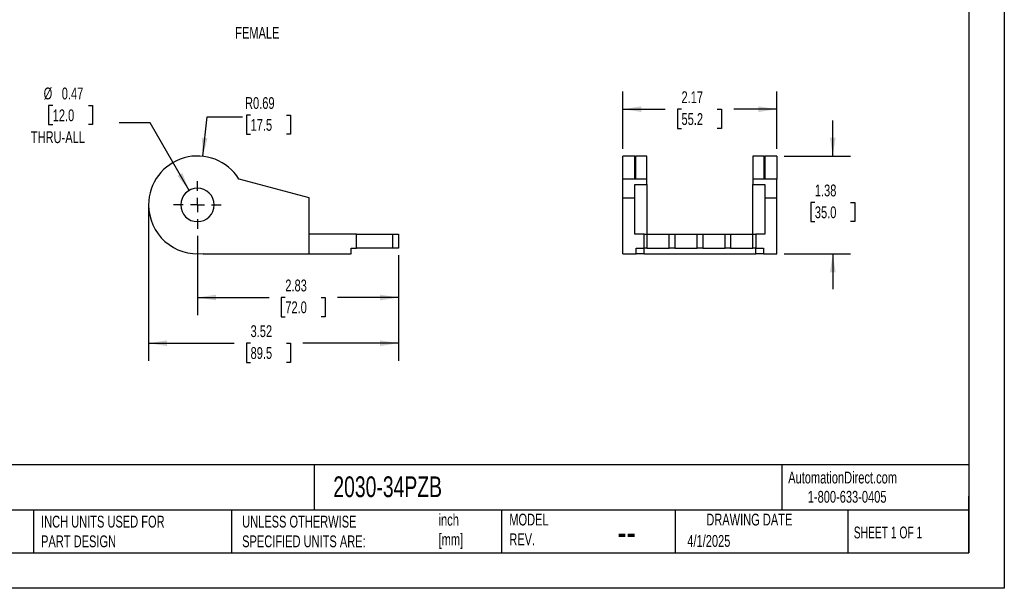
# Model space of a CAD drawing. Header units: inches. Extents: x 0 to 22, y 0 to 17.
# Tile 2 of 3: x 8.1 to 22, y 0 to 8. Entities that reach past the tile are written whole.
import ezdxf

# ---------------------------------------------------------------- set-up
doc = ezdxf.new("R2010")
doc.units = ezdxf.units.IN
doc.header["$LTSCALE"] = 2
doc.header["$MEASUREMENT"] = 0
doc.linetypes.add('CENTERX2', pattern=[0.8, 0.5, -0.1, 0.1, -0.1])
doc.layers.add('CENTER', color=40, linetype='CENTERX2')
doc.layers.add('DIMENSIONS', color=140, linetype='Continuous', lineweight=25)
doc.layers.add('TEXT', color=140, linetype='Continuous', lineweight=25)
doc.styles.add('SLDTEXTSTYLE0', font='TXT', dxfattribs={"width": 0.7})
doc.styles.add('SLDTEXTSTYLE1', font='TXT', dxfattribs={"width": 0.65})
doc.dimstyles.new('SLDDIMSTYLE0', dxfattribs={"dimtxt": 0.169922, "dimasz": 0.26, "dimexe": 0, "dimexo": 0.0625, "dimgap": 0.04248, "dimtad": 0, "dimtih": 1, "dimtoh": 1, "dimrnd": 1e-09, "dimzin": 12, "dimdsep": 46, "dimtxsty": 'SLDTEXTSTYLE0', "dimsah": 1, "dimcen": 0.09, "dimadec": 0, "dimazin": 3, "dimtfac": 1, "dimtofl": 0, "dimtmove": 0, "dimatfit": 3, "dimfxl": 0, "dimfrac": 2, "dimtolj": 1, "dimtzin": 12, "dimarcsym": 0})
doc.dimstyles.new('SLDDIMSTYLE1', dxfattribs={"dimtxt": 0.169922, "dimasz": 0.26, "dimexe": 0, "dimexo": 0.0625, "dimgap": 0.04248, "dimtad": 0, "dimtih": 1, "dimtoh": 1, "dimrnd": 1e-09, "dimdsep": 46, "dimtxsty": 'SLDTEXTSTYLE0', "dimsah": 1, "dimcen": 0, "dimadec": 0, "dimazin": 2, "dimtfac": 1, "dimtofl": 0, "dimtmove": 0, "dimatfit": 3, "dimfxl": 0, "dimfrac": 2, "dimtolj": 1, "dimtzin": 12, "dimarcsym": 0})
doc.dimstyles.new('SLDDIMSTYLE2', dxfattribs={"dimtxt": 0.169922, "dimasz": 0.26, "dimexe": 0, "dimexo": 0.0625, "dimgap": 0.04248, "dimtad": 0, "dimtih": 1, "dimtoh": 1, "dimrnd": 1e-09, "dimdsep": 46, "dimtxsty": 'SLDTEXTSTYLE0', "dimsah": 1, "dimcen": 0, "dimadec": 0, "dimazin": 2, "dimtfac": 1, "dimtofl": 0, "dimtmove": 0, "dimatfit": 3, "dimfxl": 0, "dimfrac": 2, "dimtolj": 1, "dimtzin": 12, "dimarcsym": 0})
doc.dimstyles.new('SLDDIMSTYLE7', dxfattribs={"dimtxt": 0.169922, "dimasz": 0.26, "dimexe": 0, "dimexo": 0.0625, "dimgap": 0.04248, "dimtad": 0, "dimtih": 1, "dimtoh": 1, "dimrnd": 1e-09, "dimzin": 12, "dimdsep": 46, "dimtxsty": 'SLDTEXTSTYLE0', "dimsah": 1, "dimcen": 0.09, "dimadec": 0, "dimazin": 3, "dimtfac": 1, "dimtmove": 0, "dimatfit": 0, "dimfxl": 0, "dimfrac": 2, "dimtolj": 1, "dimtzin": 12, "dimarcsym": 0})

# ---------------------------------------------------------------- blocks, each defined once
blk = doc.blocks.new('_D')
at = {"layer": 'DIMENSIONS'}
for p, q in [((9.931, 5.303), (9.931, 3.204)), ((13.455, 4.693), (13.455, 3.204)), ((9.931, 3.454), (11.138, 3.454)), ((11.369, 3.454), (11.312, 3.454)), ((11.312, 3.454), (11.312, 3.184)), ((11.874, 3.454), (11.931, 3.454)), ((11.931, 3.454), (11.931, 3.184)), ((13.455, 3.454), (12.104, 3.454)), ((11.312, 3.184), (11.369, 3.184)), ((11.931, 3.184), (11.874, 3.184))]:
    blk.add_line(p, q, dxfattribs=at)
for points in [[(9.931, 3.454), (10.191, 3.414), (10.191, 3.494)], [(13.455, 3.454), (13.195, 3.494), (13.195, 3.414)]]:
    blk.add_solid(points, dxfattribs=at)
at = {"layer": 'DIMENSIONS', "char_height": 0.1667, "attachment_point": 1, "style": 'SLDTEXTSTYLE0'}
for s, insert in [('3.52', (11.369, 3.707)), ('89.5', (11.369, 3.399))]:
    blk.add_mtext(s, dxfattribs=dict(at, insert=insert))
blk = doc.blocks.new('_D_2')
at = {"layer": 'DIMENSIONS'}
for p, q in [((10.62, 4.967), (10.62, 3.848)), ((13.455, 4.693), (13.455, 3.848)), ((10.62, 4.098), (11.629, 4.098)), ((11.859, 4.098), (11.802, 4.098)), ((11.802, 4.098), (11.802, 3.828)), ((12.364, 4.098), (12.421, 4.098)), ((12.421, 4.098), (12.421, 3.828)), ((13.455, 4.098), (12.594, 4.098)), ((11.802, 3.828), (11.859, 3.828)), ((12.421, 3.828), (12.364, 3.828))]:
    blk.add_line(p, q, dxfattribs=at)
for points in [[(10.62, 4.098), (10.88, 4.058), (10.88, 4.138)], [(13.455, 4.098), (13.195, 4.138), (13.195, 4.058)]]:
    blk.add_solid(points, dxfattribs=at)
at = {"layer": 'DIMENSIONS', "char_height": 0.1667, "attachment_point": 1, "style": 'SLDTEXTSTYLE0'}
for s, insert in [('2.83', (11.859, 4.351)), ('72.0', (11.859, 4.043))]:
    blk.add_mtext(s, dxfattribs=dict(at, insert=insert))
blk = doc.blocks.new('_D_4')
at = {"layer": 'DIMENSIONS'}
for p, q in [((8.578, 6.804), (8.521, 6.804)), ((8.521, 6.804), (8.521, 6.534)), ((9.083, 6.804), (9.14, 6.804)), ((9.14, 6.804), (9.14, 6.534)), ((8.521, 6.534), (8.578, 6.534)), ((9.14, 6.534), (9.083, 6.534)), ((9.954, 6.558), (9.516, 6.558)), ((10.502, 5.608), (9.954, 6.558))]:
    blk.add_line(p, q, dxfattribs=at)
blk.add_solid([(10.502, 5.608), (10.407, 5.853), (10.338, 5.813)], dxfattribs=at)
at = {"layer": 'DIMENSIONS', "char_height": 0.1667, "attachment_point": 1, "style": 'SLDTEXTSTYLE0'}
for s, insert in [('%%c', (8.45, 7.057)), ('0.47', (8.706, 7.057)), ('12.0', (8.578, 6.749)), ('THRU-ALL', (8.27, 6.441))]:
    blk.add_mtext(s, dxfattribs=dict(at, insert=insert))
blk = doc.blocks.new('_D_5')
at = {"layer": 'DIMENSIONS'}
for p, q in [((11.369, 6.669), (11.312, 6.669)), ((11.312, 6.669), (11.312, 6.399)), ((11.874, 6.669), (11.931, 6.669)), ((11.931, 6.669), (11.931, 6.399)), ((10.694, 6.088), (10.755, 6.645)), ((10.755, 6.645), (11.255, 6.645)), ((11.312, 6.399), (11.369, 6.399)), ((11.931, 6.399), (11.874, 6.399))]:
    blk.add_line(p, q, dxfattribs=at)
blk.add_solid([(10.694, 6.088), (10.762, 6.342), (10.683, 6.351)], dxfattribs=at)
at = {"layer": 'DIMENSIONS', "char_height": 0.1667, "attachment_point": 1, "style": 'SLDTEXTSTYLE0'}
for s, insert in [('R0.69', (11.291, 6.922)), ('17.5', (11.369, 6.614))]:
    blk.add_mtext(s, dxfattribs=dict(at, insert=insert))
blk = doc.blocks.new('SW_CENTERMARKSYMBOL_0')
at = {"layer": 'CENTER', "color": 0}
for p, q in [((0, 0.2), (0, 0.336)), ((-0.2, 0), (-0.336, 0)), ((0, 0), (-0.1, 0)), ((0, 0), (0, 0.1)), ((0, 0), (0, -0.1)), ((0, 0), (0.1, 0)), ((0.2, 0), (0.336, 0)), ((0, -0.2), (0, -0.336))]:
    blk.add_line(p, q, dxfattribs=at)
blk = doc.blocks.new('_D_21')
at = {"layer": 'DIMENSIONS'}
for p, q in [((16.62, 6.192), (16.62, 7.002)), ((18.793, 6.192), (18.793, 7.002)), ((16.62, 6.752), (17.217, 6.752)), ((17.447, 6.752), (17.39, 6.752)), ((17.39, 6.752), (17.39, 6.481)), ((17.952, 6.752), (18.009, 6.752)), ((18.009, 6.752), (18.009, 6.481)), ((18.793, 6.752), (18.183, 6.752)), ((17.39, 6.481), (17.447, 6.481)), ((18.009, 6.481), (17.952, 6.481))]:
    blk.add_line(p, q, dxfattribs=at)
for points in [[(16.62, 6.752), (16.88, 6.712), (16.88, 6.792)], [(18.793, 6.752), (18.533, 6.792), (18.533, 6.712)]]:
    blk.add_solid(points, dxfattribs=at)
at = {"layer": 'DIMENSIONS', "char_height": 0.1667, "attachment_point": 1, "style": 'SLDTEXTSTYLE0'}
for s, insert in [('2.17', (17.447, 7.004)), ('55.2', (17.447, 6.696))]:
    blk.add_mtext(s, dxfattribs=dict(at, insert=insert))
blk = doc.blocks.new('_D_22')
at = {"layer": 'DIMENSIONS'}
for p, q in [((19.581, 6.092), (19.581, 6.592)), ((18.893, 6.092), (19.831, 6.092)), ((19.328, 5.437), (19.271, 5.437)), ((19.271, 5.437), (19.271, 5.167)), ((19.833, 5.437), (19.89, 5.437)), ((19.89, 5.437), (19.89, 5.167)), ((19.271, 5.167), (19.328, 5.167)), ((19.89, 5.167), (19.833, 5.167)), ((18.893, 4.714), (19.831, 4.714)), ((19.581, 4.714), (19.581, 4.214))]:
    blk.add_line(p, q, dxfattribs=at)
for points in [[(19.581, 6.092), (19.621, 6.352), (19.541, 6.352)], [(19.581, 4.714), (19.541, 4.454), (19.621, 4.454)]]:
    blk.add_solid(points, dxfattribs=at)
at = {"layer": 'DIMENSIONS', "char_height": 0.1667, "attachment_point": 1, "style": 'SLDTEXTSTYLE0'}
for s, insert in [('1.38', (19.328, 5.69)), ('35.0', (19.328, 5.382))]:
    blk.add_mtext(s, dxfattribs=dict(at, insert=insert))

msp = doc.modelspace()

# ---------------------------------------------------------------- linework, layer by layer
at = {"color": 7, "linetype": 'Continuous'}
for p, q in [((22, 17), (22, 0)), ((22, 0), (0, 0))]:
    msp.add_line(p, q, dxfattribs=at)
for p, q in [((16.789, 6.092), (16.62, 6.092)), ((16.62, 5.767), (16.62, 6.092)), ((16.789, 5.767), (16.789, 6.092)), ((16.958, 6.092), (16.799, 6.092)), ((16.799, 6.092), (16.799, 5.767)), ((16.958, 5.767), (16.958, 6.092)), ((18.614, 6.092), (18.455, 6.092)), ((18.455, 6.092), (18.455, 5.767)), ((18.614, 5.767), (18.614, 6.092)), ((18.793, 6.092), (18.624, 6.092)), ((18.624, 6.092), (18.624, 5.767)), ((18.793, 6.092), (18.793, 5.767)), ((12.195, 5.502), (11.206, 5.767)), ((16.62, 5.502), (16.62, 5.767)), ((16.789, 5.767), (16.62, 5.767)), ((16.789, 5.764), (16.789, 5.767)), ((16.958, 5.764), (16.789, 5.764)), ((16.799, 5.767), (16.799, 5.764)), ((16.958, 5.767), (16.799, 5.767)), ((16.958, 5.764), (16.958, 5.767)), ((16.958, 5.692), (16.958, 5.764)), ((18.455, 5.767), (18.455, 5.764)), ((18.614, 5.767), (18.455, 5.767)), ((18.455, 5.764), (18.455, 5.692)), ((18.624, 5.764), (18.455, 5.764)), ((18.614, 5.764), (18.614, 5.767)), ((18.624, 5.767), (18.624, 5.764)), ((18.793, 5.767), (18.624, 5.767)), ((18.793, 5.502), (18.793, 5.767)), ((16.789, 5.692), (16.958, 5.692)), ((16.789, 5.502), (16.789, 5.692)), ((16.958, 5.692), (16.958, 4.99)), ((18.455, 5.692), (18.624, 5.692)), ((18.455, 4.99), (18.455, 5.692)), ((18.624, 5.692), (18.624, 5.502)), ((12.195, 4.714), (12.195, 5.502)), ((16.62, 5.502), (16.789, 5.502)), ((16.62, 4.714), (16.62, 5.502)), ((16.789, 4.99), (16.789, 5.502)), ((18.624, 5.502), (18.793, 5.502)), ((18.624, 5.502), (18.624, 4.99)), ((18.793, 4.714), (18.793, 5.502)), ((12.865, 4.99), (12.195, 4.99)), ((12.865, 4.793), (12.865, 4.99)), ((12.865, 4.99), (13.376, 4.99)), ((13.376, 4.793), (13.376, 4.99)), ((13.376, 4.99), (13.455, 4.99)), ((13.455, 4.99), (13.455, 4.793)), ((16.919, 4.99), (16.789, 4.99)), ((16.919, 4.793), (16.919, 4.99)), ((16.919, 4.99), (16.958, 4.99)), ((16.958, 4.99), (16.958, 4.793)), ((16.958, 4.99), (17.273, 4.99)), ((17.273, 4.793), (17.273, 4.99)), ((17.273, 4.99), (17.352, 4.99)), ((17.352, 4.99), (17.352, 4.793)), ((17.352, 4.99), (17.667, 4.99)), ((17.667, 4.793), (17.667, 4.99)), ((17.667, 4.99), (17.746, 4.99)), ((17.746, 4.99), (17.746, 4.793)), ((17.746, 4.99), (18.061, 4.99)), ((18.061, 4.793), (18.061, 4.99)), ((18.061, 4.99), (18.14, 4.99)), ((18.14, 4.99), (18.14, 4.793)), ((18.14, 4.99), (18.455, 4.99)), ((18.455, 4.793), (18.455, 4.99)), ((18.455, 4.99), (18.494, 4.99)), ((18.494, 4.99), (18.494, 4.793)), ((18.624, 4.99), (18.494, 4.99)), ((12.786, 4.793), (12.865, 4.793)), ((12.786, 4.714), (12.786, 4.793)), ((13.376, 4.793), (12.865, 4.793)), ((13.455, 4.793), (13.376, 4.793)), ((16.809, 4.714), (16.809, 4.793)), ((16.809, 4.793), (16.919, 4.793)), ((16.958, 4.793), (16.919, 4.793)), ((16.919, 4.714), (16.919, 4.793)), ((16.958, 4.793), (17.273, 4.793)), ((17.352, 4.793), (17.273, 4.793)), ((17.352, 4.793), (17.667, 4.793)), ((17.746, 4.793), (17.667, 4.793)), ((17.746, 4.793), (18.061, 4.793)), ((18.14, 4.793), (18.061, 4.793)), ((18.14, 4.793), (18.455, 4.793)), ((18.494, 4.793), (18.455, 4.793)), ((18.494, 4.714), (18.494, 4.793)), ((18.494, 4.793), (18.604, 4.793)), ((18.604, 4.793), (18.604, 4.714)), ((10.699, 4.719), (10.699, 4.714)), ((10.699, 4.714), (12.195, 4.714)), ((12.195, 4.714), (12.786, 4.714)), ((16.62, 4.714), (16.809, 4.714)), ((16.919, 4.714), (16.809, 4.714)), ((16.919, 4.714), (18.494, 4.714)), ((18.604, 4.714), (18.494, 4.714)), ((18.604, 4.714), (18.793, 4.714))]:
    msp.add_line(p, q)
for radius, start, end in [(0.689, 31.8508, 180), (0.236, 0, 180), (0.689, 180, 276.5624), (0.236, 180, 0)]:
    msp.add_arc((10.62, 5.403), radius, start, end)
at = {"layer": 'DIMENSIONS'}
msp.add_line((9.931, 5.403), (9.931, 4.714), dxfattribs=at)
at = {"layer": 'TEXT'}
for p, q in [((21.5, 16.5), (21.5, 0.5)), ((21.5, 1.742), (0.5, 1.742)), ((12.264, 1.742), (12.264, 1.1)), ((18.864, 1.742), (18.864, 1.1)), ((21.5, 0.5), (21.5, 1.3)), ((21.5, 1.1), (0.5, 1.1)), ((8.306, 1.1), (8.306, 0.5)), ((11.102, 1.1), (11.102, 0.5)), ((14.906, 1.1), (14.906, 0.5)), ((17.359, 1.1), (17.359, 0.5)), ((19.791, 1.1), (19.791, 0.5)), ((0.5, 0.5), (21.5, 0.5))]:
    msp.add_line(p, q, dxfattribs=at)

# ---------------------------------------------------------------- block references
at = {"layer": 'CENTER'}
msp.add_blockref('SW_CENTERMARKSYMBOL_0', (10.62, 5.403), dxfattribs=at)

# ---------------------------------------------------------------- texts
at = {"color": 179, "linetype": 'Continuous', "lineweight": 18, "char_height": 0.16667, "attachment_point": 1, "style": 'SLDTEXTSTYLE0'}
for s, insert in [('AutomationDirect.com', (18.952, 1.644)), ('1-800-633-0405', (19.228, 1.373))]:
    msp.add_mtext(s, dxfattribs=dict(at, insert=insert))
at = {"layer": 'TEXT'}
for s, insert, char_height, attachment_point, style in [('FEMALE', (11.152, 7.912), 0.1667, 1, 'SLDTEXTSTYLE0'), ('IGUS 2500 CABLE DRAG CHAIN (ACCESSORIES)', (0.627, 1.577), 0.29167, 1, 'SLDTEXTSTYLE0'), ('2030-34PZB', (12.536, 1.577), 0.2917, 1, 'SLDTEXTSTYLE0'), ('INCH UNITS USED FOR ^JPART DESIGN', (8.414, 1.023), 0.16667, 1, 'SLDTEXTSTYLE0'), ('UNLESS OTHERWISE ^JSPECIFIED UNITS ARE:', (11.25, 1.023), 0.16667, 1, 'SLDTEXTSTYLE0'), ('inch^J[mm]', (14.021, 1.05), 0.1667, 1, 'SLDTEXTSTYLE0'), ('MODEL ^JREV.', (15.018, 1.052), 0.16667, 1, 'SLDTEXTSTYLE0'), ('DRAWING DATE', (18.404, 1.052), 0.16667, 2, 'SLDTEXTSTYLE0'), ('SHEET 1 OF 1', (19.877, 0.87), 0.16667, 1, 'SLDTEXTSTYLE1'), ('--', (16.672, 1.004), 0.4167, 2, 'SLDTEXTSTYLE0'), ('4/1/2025', (17.529, 0.751), 0.1667, 1, 'SLDTEXTSTYLE0')]:
    msp.add_mtext(s, dxfattribs=dict(at, insert=insert, char_height=char_height, attachment_point=attachment_point, style=style))

# ---------------------------------------------------------------- dimensions: what is measured, and where the dimension line sits
at = {"layer": 'DIMENSIONS'}
dim = msp.add_diameter_dim_2p(p1=(10.739, 5.199), p2=(10.502, 5.608), text='<>\\PTHRU-ALL', dimstyle='SLDDIMSTYLE1', dxfattribs=at)
dim.commit()
dim.dimension.update_dxf_attribs({"geometry": '_D_4', "text_midpoint": (8.831, 6.645), "dimtype": 163})
for base, p1, p2, picture, middle in [((18.793, 6.752), (16.62, 6.092), (18.793, 6.092), '_D_21', (17.7, 6.752)), ((10.6204, 4.0978), (13.4551, 4.7931), (10.6204, 5.0671), '_D_2', (12.1117, 4.0978))]:
    dim = msp.add_linear_dim(base=base, p1=p1, p2=p2, dimstyle='SLDDIMSTYLE0', dxfattribs=at)
    dim.commit()
    dim.dimension.update_dxf_attribs({"geometry": picture, "text_midpoint": middle, "dimtype": 160})
dim = msp.add_radius_dim(center=(10.62, 5.403), mpoint=(10.694, 6.088), dimstyle='SLDDIMSTYLE2', dxfattribs=at)
dim.commit()
dim.dimension.update_dxf_attribs({"geometry": '_D_5', "text_midpoint": (11.621, 6.645), "dimtype": 164})
for base, p1, p2, angle, dimstyle, picture, middle in [((19.581, 4.714), (18.793, 6.092), (18.793, 4.714), 90, 'SLDDIMSTYLE7', '_D_22', (19.581, 5.437)), ((13.455, 3.454), (9.931, 5.403), (13.455, 4.793), 0, 'SLDDIMSTYLE0', '_D', (11.621, 3.454))]:
    dim = msp.add_linear_dim(base=base, p1=p1, p2=p2, angle=angle, dimstyle=dimstyle, dxfattribs=at)
    dim.commit()
    dim.dimension.update_dxf_attribs({"geometry": picture, "text_midpoint": middle, "dimtype": 160})

doc.saveas('drawing.dxf')
